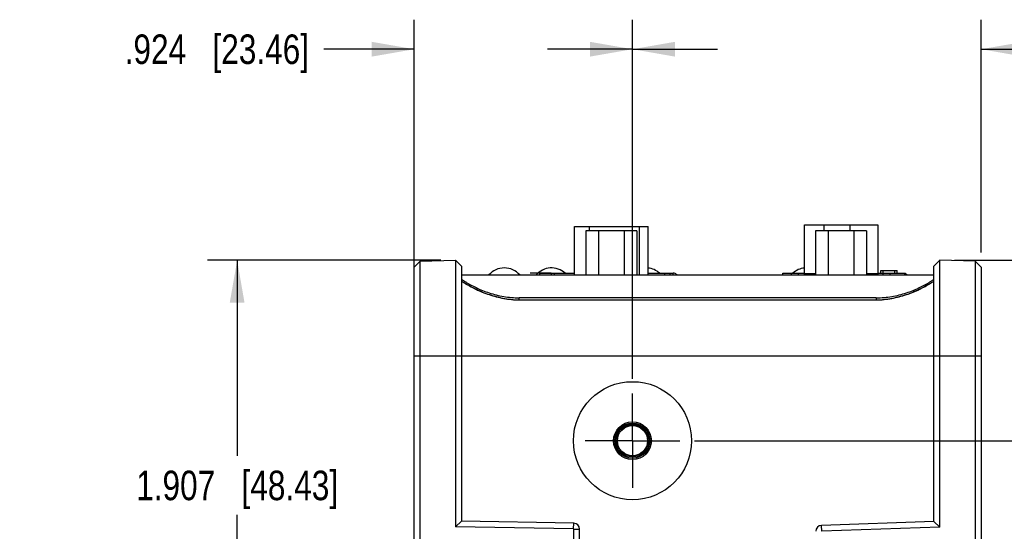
# Model space of a CAD drawing. Header units: inches. Extents: x 0 to 34, y 0 to 22.
# Tile 35 of 65: x 16.4 to 20.5, y 6.6 to 8.8. Entities that reach past the tile are written whole.
import ezdxf

# ---------------------------------------------------------------- set-up
doc = ezdxf.new("R2010")
doc.units = ezdxf.units.IN
doc.header["$LTSCALE"] = 1.87
doc.header["$MEASUREMENT"] = 0
doc.linetypes.add('CENTER', pattern=[0.6, 0.375, -0.075, 0.075, -0.075])
doc.layers.get('0').update_dxf_attribs({"linetype": 'CONTINUOUS'})
for name, color, linetype in [('02___PRT_ALL_AXES', 7, 'CONTINUOUS'), ('DATUMCURVES', 7, 'CONTINUOUS'), ('DIMENSIONS', 7, 'CONTINUOUS')]:
    doc.layers.add(name, color=color, linetype=linetype)
doc.styles.get("Standard").update_dxf_attribs({"font": 'txt', "width": 0.8})
doc.dimstyles.new('DIMSTYLE_1', dxfattribs={"dimtxt": 0.125, "dimasz": 0.18, "dimexe": 0.125, "dimexo": 0.0625, "dimgap": 0.0625, "dimtad": 0, "dimtih": 1, "dimtoh": 1, "dimdec": 3, "dimzin": 4, "dimdsep": 46, "dimtxsty": 'STANDARD', "dimblk": '_FILLED', "dimblk1": '_FILLED', "dimblk2": '_FILLED', "dimcen": 0.09, "dimadec": 0, "dimazin": 0, "dimtp": 0.001, "dimtm": 0.001, "dimtfac": 1, "dimtdec": 3, "dimtofl": 0, "dimtmove": 0, "dimatfit": 3, "dimldrblk": '_FILLED', "dimfxl": 1, "dimtolj": 1, "dimtzin": 4, "dimarcsym": 0})

# ---------------------------------------------------------------- blocks, each defined once
blk = doc.blocks.new('_FILLED')
at = {"color": 0, "linetype": 'BYBLOCK'}
blk.add_solid([(0, 0), (-1, 0.174), (-1, -0.174)], dxfattribs=at)
blk = doc.blocks.new('*D31')
at = {"layer": 'DIMENSIONS', "color": 2, "linetype": 'CONTINUOUS'}
for p, q in [((18.0468, 7.6093), (18.0468, 8.7823)), ((18.9704, 7.2621), (18.9704, 8.7823)), ((18.0468, 8.6573), (17.6637, 8.6573)), ((18.9704, 8.6573), (19.3304, 8.6573))]:
    blk.add_line(p, q, dxfattribs=at)
at = {"layer": 'DIMENSIONS', "color": 2, "linetype": 'CONTINUOUS', "xscale": 0.18, "yscale": 0.18, "zscale": 0.18}
blk.add_blockref('_FILLED', (18.0468, 8.6573), dxfattribs=at)
at = {"layer": 'DIMENSIONS', "color": 2, "linetype": 'CONTINUOUS', "xscale": 0.18, "yscale": 0.18, "zscale": 0.18, "rotation": 180}
blk.add_blockref('_FILLED', (18.9704, 8.6573), dxfattribs=at)
at = {"layer": 'DIMENSIONS', "color": 2, "linetype": 'CONTINUOUS', "insert": (17.6012, 8.7198), "char_height": 0.125, "width": 1.225, "attachment_point": 3, "line_spacing_factor": 0.9}
blk.add_mtext('.924{\\Ftxt.shx;\\W1.000000;\\H0.125000; }[23.46]', dxfattribs=at)
blk = doc.blocks.new('*D32')
at = {"layer": 'DIMENSIONS', "color": 2, "linetype": 'CONTINUOUS'}
for p, q in [((18.9704, 7.2621), (18.9704, 8.7823)), ((20.4468, 7.7968), (20.4468, 8.7823)), ((18.9704, 8.6573), (18.6104, 8.6573)), ((20.4468, 8.6573), (20.825, 8.6573))]:
    blk.add_line(p, q, dxfattribs=at)
at = {"layer": 'DIMENSIONS', "color": 2, "linetype": 'CONTINUOUS', "xscale": 0.18, "yscale": 0.18, "zscale": 0.18}
blk.add_blockref('_FILLED', (18.9704, 8.6573), dxfattribs=at)
at = {"layer": 'DIMENSIONS', "color": 2, "linetype": 'CONTINUOUS', "xscale": 0.18, "yscale": 0.18, "zscale": 0.18, "rotation": 180}
blk.add_blockref('_FILLED', (20.4468, 8.6573), dxfattribs=at)
at = {"layer": 'DIMENSIONS', "color": 2, "linetype": 'CONTINUOUS', "insert": (20.8875, 8.7198), "char_height": 0.125, "width": 1.225, "attachment_point": 1, "line_spacing_factor": 0.9}
blk.add_mtext('1.476{\\Ftxt.shx;\\W1.000000;\\H0.125000; }[37.5]', dxfattribs=at)
blk = doc.blocks.new('*D33')
at = {"layer": 'DIMENSIONS', "color": 2, "linetype": 'CONTINUOUS'}
for p, q in [((18.1593, 7.7636), (17.1718, 7.7636)), ((17.2968, 7.7636), (17.2968, 6.9353)), ((17.2968, 5.857), (17.2968, 6.6853)), ((18.9472, 5.857), (17.1718, 5.857))]:
    blk.add_line(p, q, dxfattribs=at)
at = {"layer": 'DIMENSIONS', "color": 2, "linetype": 'CONTINUOUS', "xscale": 0.18, "yscale": 0.18, "zscale": 0.18}
for p, rotation in [((17.2968, 7.7636), 90), ((17.2968, 5.857), 270)]:
    blk.add_blockref('_FILLED', p, dxfattribs=dict(at, rotation=rotation))
at = {"layer": 'DIMENSIONS', "color": 2, "linetype": 'CONTINUOUS', "insert": (17.2968, 6.8728), "char_height": 0.125, "width": 1.325, "attachment_point": 2, "line_spacing_factor": 0.9}
blk.add_mtext('1.907{\\Ftxt.shx;\\W1.000000;\\H0.125000; }[48.43]', dxfattribs=at)
blk = doc.blocks.new('*D39')
at = {"layer": 'DIMENSIONS', "color": 2, "linetype": 'CONTINUOUS'}
for p, q in [((20.3343, 7.7636), (21.3218, 7.7636)), ((21.1968, 7.7636), (21.1968, 7.5066)), ((21.1968, 6.9996), (21.1968, 7.2566)), ((19.2329, 6.9996), (21.3218, 6.9996))]:
    blk.add_line(p, q, dxfattribs=at)
at = {"layer": 'DIMENSIONS', "color": 2, "linetype": 'CONTINUOUS', "xscale": 0.18, "yscale": 0.18, "zscale": 0.18}
for p, rotation in [((21.1968, 7.7636), 90), ((21.1968, 6.9996), 270)]:
    blk.add_blockref('_FILLED', p, dxfattribs=dict(at, rotation=rotation))
at = {"layer": 'DIMENSIONS', "color": 2, "linetype": 'CONTINUOUS', "insert": (21.1968, 7.4441), "char_height": 0.125, "width": 1.225, "attachment_point": 2, "line_spacing_factor": 0.9}
blk.add_mtext('.764{\\Ftxt.shx;\\W1.000000;\\H0.125000; }[19.41]', dxfattribs=at)

msp = doc.modelspace()

# ---------------------------------------------------------------- linework, layer by layer
at = {"color": 7, "linetype": 'CONTINUOUS'}
for p, q in [((18.7729, 7.8888), (18.7729, 7.7013)), ((18.9888, 7.8888), (18.7729, 7.8888)), ((18.8269, 7.8888), (18.8269, 7.7013)), ((18.9348, 7.8888), (18.9348, 7.7013)), ((18.9888, 7.8888), (18.9888, 7.7013)), ((19.6981, 7.7063), (19.6981, 7.9133)), ((19.6981, 7.9133), (20.0091, 7.9133)), ((19.7456, 7.8888), (19.7456, 7.7013)), ((19.9615, 7.8888), (19.7456, 7.8888)), ((19.7807, 7.9133), (19.7807, 7.8888)), ((19.7996, 7.8888), (19.7996, 7.7013)), ((19.8917, 7.8888), (19.8917, 7.9133)), ((19.9075, 7.8888), (19.9075, 7.7013)), ((19.9615, 7.8888), (19.9615, 7.7013)), ((20.0091, 7.9133), (20.0091, 7.7063)), ((18.0468, 7.7343), (18.0718, 7.7599)), ((18.0718, 7.7599), (18.2218, 7.7636)), ((18.0718, 6.5791), (18.0718, 7.7599)), ((18.2218, 7.7636), (18.2218, 6.6345)), ((18.2468, 7.7392), (18.2218, 7.7636)), ((20.2468, 7.7392), (20.2718, 7.7636)), ((20.2718, 6.634), (20.2718, 7.7636)), ((20.4218, 7.7599), (20.2718, 7.7636)), ((20.4218, 7.7599), (20.4218, 6.5791)), ((20.4468, 7.7343), (20.4218, 7.7599)), ((18.0468, 6.5688), (18.0468, 7.7343)), ((18.2468, 7.7392), (18.2468, 6.6585)), ((20.0216, 7.7093), (20.0216, 7.7203)), ((20.0216, 7.7203), (20.0916, 7.7203)), ((20.0316, 7.7093), (20.0316, 7.7203)), ((20.0816, 7.7093), (20.0816, 7.7203)), ((20.0916, 7.7093), (20.0916, 7.7203)), ((20.2468, 6.6576), (20.2468, 7.7392)), ((20.4468, 7.7343), (20.4468, 6.5688)), ((18.2467, 7.6828), (18.2476, 7.6822)), ((18.2468, 7.7013), (20.2468, 7.7013)), ((18.5779, 7.7013), (18.5779, 7.7093)), ((18.5779, 7.7093), (18.7254, 7.7093)), ((18.6269, 7.7093), (18.6269, 7.7013)), ((18.6389, 7.7093), (18.6389, 7.7013)), ((19.0364, 7.7093), (19.1429, 7.7093)), ((19.1079, 7.7013), (19.1079, 7.7093)), ((19.1279, 7.7093), (19.1279, 7.7013)), ((19.1429, 7.7013), (19.1429, 7.7093)), ((19.1549, 7.7013), (19.1571, 7.7034)), ((19.6066, 7.7013), (19.6066, 7.7093)), ((19.6066, 7.7093), (19.6981, 7.7093)), ((19.6416, 7.7093), (19.6422, 7.7013)), ((19.7456, 7.7063), (19.6981, 7.7063)), ((20.0091, 7.7063), (19.9615, 7.7063)), ((20.0091, 7.7093), (20.1236, 7.7093)), ((20.0609, 7.7013), (20.0616, 7.7093)), ((20.1236, 7.7013), (20.1236, 7.7093)), ((20.2459, 7.6822), (20.2468, 7.6828)), ((18.4908, 7.5961), (18.4908, 7.6047)), ((20.0028, 7.6047), (18.4908, 7.6047)), ((18.4993, 7.5955), (19.9943, 7.5955)), ((20.0028, 7.6047), (20.0028, 7.5961)), ((18.0468, 7.3593), (20.4468, 7.3593)), ((18.2468, 6.6585), (18.2218, 6.6345)), ((18.7212, 6.6258), (18.2218, 6.6345)), ((18.7222, 6.6502), (18.2468, 6.6585)), ((18.7212, 6.6258), (18.7222, 6.6502)), ((20.2468, 6.6576), (19.7709, 6.641)), ((19.7723, 6.6166), (19.7709, 6.641)), ((20.2718, 6.634), (19.7723, 6.6166)), ((20.2718, 6.634), (20.2468, 6.6576)), ((18.7218, 3.6428), (18.7218, 6.6252)), ((18.7218, 6.6252), (18.7468, 6.6252)), ((18.7468, 3.6672), (18.7468, 6.6252))]:
    msp.add_line(p, q, dxfattribs=at)
for radius in [0.25, 0.08, 0.0743, 0.0689, 0.0639]:
    msp.add_circle((18.9704, 6.9996), radius, dxfattribs=at)
for centre, radius, start, end in [((18.6076, 8.2389), 0.6694, 237.3908, 238.3496), ((18.7962, 8.5409), 1.019, 237.4302, 237.7759), ((18.6777, 8.3533), 0.7971, 237.7884, 238.136), ((18.6373, 8.2884), 0.7206, 238.1424, 238.2817), ((18.6103, 8.2448), 0.6694, 238.2796, 238.8877), ((19.1429, 7.6893), 0.02, 44.7935, 90), ((19.0329, 7.5801), 0.175, 43.8672, 44.7935), ((20.3021, 7.7261), 0.6307, 181.5273, 182.2499), ((19.6661, 7.7063), 0.032, 351.0058, 360), ((20.0411, 7.7063), 0.032, 180, 188.9942), ((19.4011, 7.7261), 0.6307, 357.7501, 358.4727), ((19.8894, 8.2346), 0.6574, 301.1068, 301.7259), ((19.8589, 8.2841), 0.7155, 301.7178, 301.8581), ((19.8264, 8.3364), 0.7771, 301.8595, 302.2161), ((19.8909, 8.2307), 0.6597, 301.6506, 302.6219), ((19.7273, 8.4938), 0.9631, 302.2141, 302.5799), ((18.5802, 8.1945), 0.6171, 238.357, 239.4697), ((19.9182, 8.1863), 0.6076, 300.5284, 301.6574), ((18.7218, 6.6252), 0.025, 0, 89), ((19.7718, 6.616), 0.025, 92, 180), ((18.7212, 6.6252), 0.000604, 0.0108, 88.9892), ((19.7724, 6.616), 0.000604, 92.0106, 179.9894)]:
    msp.add_arc(centre, radius, start, end, dxfattribs=at)
at = {"color": 40, "linetype": 'CONTINUOUS'}
msp.add_arc((19.0329, 7.5801), 0.175, 43.8401, 43.8672, dxfattribs=at)
at = {"color": 7, "linetype": 'CONTINUOUS'}
msp.add_ellipse((18.9704, 6.9996), major_axis=(0.0733, 0), ratio=1, dxfattribs=at)
for points, knots in [([(18.2645, 7.6717), (18.2678, 7.6697), (18.2746, 7.6657), (18.2893, 7.6574), (18.3094, 7.6471), (18.3355, 7.6355), (18.3639, 7.625), (18.394, 7.6163), (18.4255, 7.6097), (18.4579, 7.6056), (18.4798, 7.6047), (18.4908, 7.6047)], [0, 0, 0, 0, 0.048247, 0.099757, 0.211185, 0.331618, 0.458694, 0.590468, 0.725393, 0.86225, 1, 1, 1, 1]), ([(20.0028, 7.6047), (20.0137, 7.6047), (20.0356, 7.6056), (20.068, 7.6097), (20.0995, 7.6163), (20.1297, 7.625), (20.158, 7.6355), (20.1842, 7.6471), (20.2042, 7.6574), (20.2189, 7.6657), (20.2257, 7.6697), (20.229, 7.6717)], [0, 0, 0, 0, 0.13775, 0.274607, 0.409532, 0.541306, 0.668382, 0.788815, 0.900243, 0.951753, 1, 1, 1, 1]), ([(20.1236, 7.7093), (20.1246, 7.7087), (20.1284, 7.7063), (20.132, 7.7036), (20.1346, 7.7014)], [0, 0, 0, 0, 0.263221, 1, 1, 1, 1]), ([(18.2601, 7.6672), (18.2673, 7.6629), (18.2828, 7.6541), (18.3172, 7.6364), (18.3555, 7.6206), (18.3971, 7.6085), (18.4417, 7.599), (18.4762, 7.5959), (18.4993, 7.596)], [0, 0, 0, 0, 0.099776, 0.211407, 0.459186, 0.590995, 0.72589, 1, 1, 1, 1]), ([(18.2667, 7.6629), (18.2822, 7.6538), (18.3069, 7.6407), (18.3421, 7.6256), (18.3712, 7.6153), (18.4019, 7.6068), (18.4337, 7.6003), (18.4663, 7.5963), (18.4882, 7.5954), (18.4993, 7.5955)], [0, 0, 0, 0, 0.22063, 0.341956, 0.468351, 0.598394, 0.730933, 0.865133, 1, 1, 1, 1]), ([(19.9943, 7.596), (20.0173, 7.5959), (20.0518, 7.599), (20.0964, 7.6085), (20.138, 7.6206), (20.1763, 7.6364), (20.2107, 7.6541), (20.2262, 7.6629), (20.2334, 7.6672)], [0, 0, 0, 0, 0.27411, 0.409005, 0.540814, 0.788593, 0.900224, 1, 1, 1, 1]), ([(19.9943, 7.5955), (20.0053, 7.5954), (20.0273, 7.5963), (20.0599, 7.6003), (20.0917, 7.6068), (20.1223, 7.6153), (20.1514, 7.6256), (20.1866, 7.6407), (20.2113, 7.6538), (20.2269, 7.6629)], [0, 0, 0, 0, 0.134867, 0.269067, 0.401606, 0.531649, 0.658044, 0.779369, 1, 1, 1, 1])]:
    msp.add_open_spline(points, degree=3, knots=knots, dxfattribs=at)
at = {"layer": '02___PRT_ALL_AXES', "color": 7, "linetype": 'CONTINUOUS'}
for p, q in [((18.7254, 7.7013), (18.7254, 7.9073)), ((18.7254, 7.9073), (19.0364, 7.9073)), ((18.7888, 7.8888), (18.7888, 7.9073)), ((18.9998, 7.7013), (18.9998, 7.9073)), ((19.0364, 7.7013), (19.0364, 7.9073)), ((18.2468, 7.7013), (20.2468, 7.7013))]:
    msp.add_line(p, q, dxfattribs=at)
at = {"layer": '02___PRT_ALL_AXES', "color": 7, "linetype": 'CENTER'}
for q in [(18.9704, 7.1996), (18.7704, 6.9996), (18.9704, 6.7996), (19.1704, 6.9996)]:
    msp.add_line((18.9704, 6.9996), q, dxfattribs=at)
at = {"layer": '02___PRT_ALL_AXES', "color": 7, "linetype": 'CONTINUOUS'}
for centre, start, end in [((18.4279, 7.6459), 40.4497, 139.5503), ((18.6279, 7.6459), 47.9475, 139.5503), ((19.0279, 7.6459), 47.9475, 84.2877), ((19.7066, 7.6459), 95.7123, 132.0525)]:
    msp.add_arc(centre, 0.0854, start, end, dxfattribs=at)
at = {"layer": 'DATUMCURVES', "color": 1, "linetype": 'CONTINUOUS'}
msp.add_line((18.5579, 7.7093), (18.5379, 7.7093), dxfattribs=at)
at = {"layer": 'DATUMCURVES', "color": 4, "linetype": 'CONTINUOUS'}
msp.add_line((18.6269, 7.7093), (18.5579, 7.7093), dxfattribs=at)

# ---------------------------------------------------------------- dimensions: what is measured, and where the dimension line sits
at = {"layer": 'DIMENSIONS', "color": 2, "linetype": 'CONTINUOUS'}
for base, p1, p2, angle, picture, middle in [((18.0468, 8.6573), (18.9704, 7.1996), (18.0468, 7.5468), 180, '*D31', (16.9887, 8.6573)), ((17.2968, 5.857), (18.2218, 7.7636), (19.0097, 5.857), 270, '*D33', (17.2968, 6.8103)), ((21.1968, 7.7636), (19.1704, 6.9996), (20.2718, 7.7636), 90, '*D39', (21.1968, 7.3816))]:
    dim = msp.add_linear_dim(base=base, p1=p1, p2=p2, angle=angle, dimstyle='DIMSTYLE_1', dxfattribs=at)
    dim.commit()
    dim.dimension.update_dxf_attribs({"geometry": picture, "text_midpoint": middle, "dimtype": 160})
dim = msp.add_linear_dim(base=(20.4468, 8.6573), p1=(18.9704, 7.1996), p2=(20.4468, 7.7343), dimstyle='DIMSTYLE_1', dxfattribs=at)
dim.commit()
dim.dimension.update_dxf_attribs({"geometry": '*D32', "text_midpoint": (21.5, 8.6573), "dimtype": 160})

doc.saveas('drawing.dxf')
